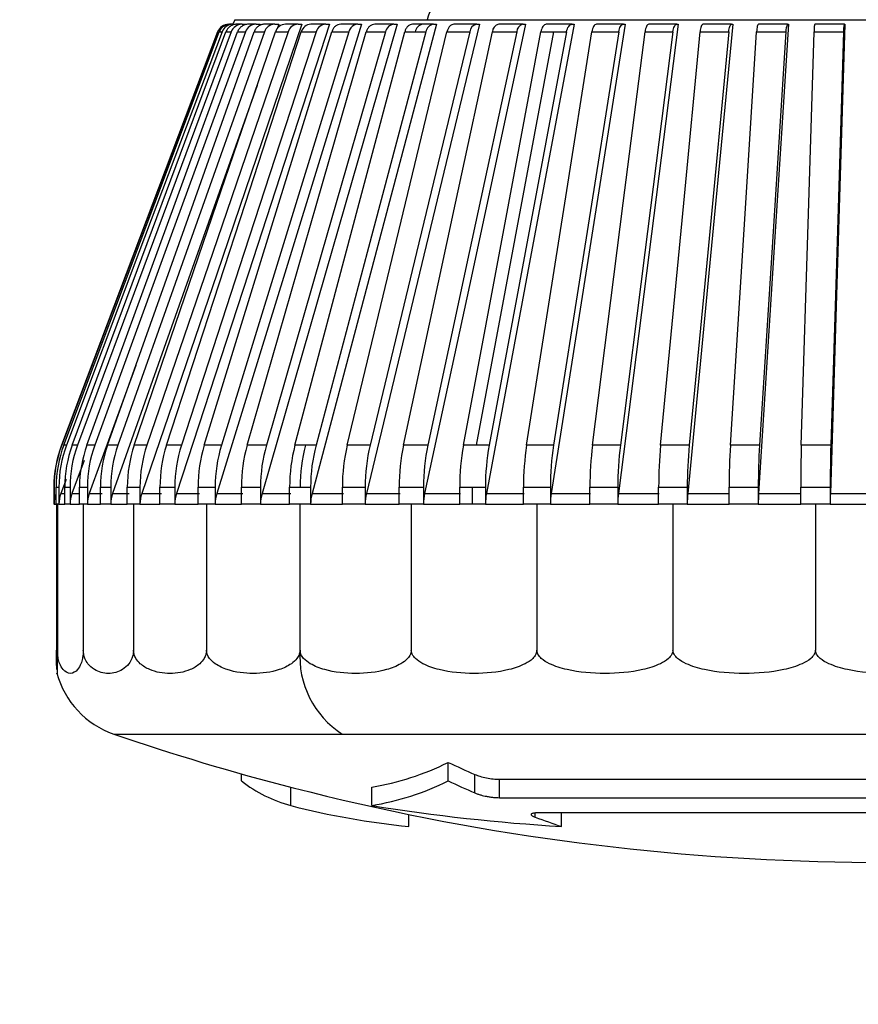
# Model space of a CAD drawing. Header units: millimetres. Extents: x 0 to 838, y 0 to 648.
# Tile 15 of 59: x 140 to 154, y 414 to 430. Entities that reach past the tile are written whole.
import ezdxf

# ---------------------------------------------------------------- set-up
doc = ezdxf.new("R2010")
doc.units = ezdxf.units.MM
doc.header["$LTSCALE"] = 3
doc.layers.add('DIMENSIONS', color=140, linetype='Continuous', lineweight=25)
doc.styles.add('SLDTEXTSTYLE0', font='TXT', dxfattribs={"width": 0.7})
doc.dimstyles.new('SLDDIMSTYLE1', dxfattribs={"dimtxt": 6.474023, "dimasz": 9.906, "dimexe": 0, "dimexo": 0.0625, "dimgap": 1.618506, "dimtad": 0, "dimtih": 1, "dimtoh": 1, "dimdec": 1, "dimrnd": 1e-09, "dimzin": 4, "dimdsep": 46, "dimtxsty": 'SLDTEXTSTYLE0', "dimsah": 1, "dimcen": 0.09, "dimadec": 0, "dimazin": 1, "dimtfac": 1, "dimtdec": 1, "dimtmove": 0, "dimatfit": 0, "dimfxl": 0, "dimfrac": 2, "dimtolj": 1, "dimtzin": 12, "dimarcsym": 0})

# ---------------------------------------------------------------- blocks, each defined once
blk = doc.blocks.new('_D_19')
at = {"layer": 'DIMENSIONS'}
for p, q in [((114.386, 471.84), (114.386, 400.144)), ((124.386, 442.726), (124.386, 400.144)), ((74.27, 409.669), (72.096, 409.669)), ((72.096, 409.669), (72.096, 399.38)), ((93.508, 409.669), (95.682, 409.669)), ((95.682, 409.669), (95.682, 399.38)), ((114.386, 409.669), (102.281, 409.669)), ((124.386, 409.669), (143.436, 409.669)), ((72.096, 399.38), (74.27, 399.38)), ((95.682, 399.38), (93.508, 399.38))]:
    blk.add_line(p, q, dxfattribs=at)
for points in [[(114.386, 409.669), (104.48, 411.193), (104.48, 408.145)], [(124.386, 409.669), (134.292, 408.145), (134.292, 411.193)]]:
    blk.add_solid(points, dxfattribs=at)
at = {"layer": 'DIMENSIONS', "char_height": 6.35, "attachment_point": 1, "style": 'SLDTEXTSTYLE0'}
for s, insert in [('10.0', (74.27, 419.304)), ('0.39', (74.27, 407.565))]:
    blk.add_mtext(s, dxfattribs=dict(at, insert=insert))

msp = doc.modelspace()

# ---------------------------------------------------------------- linework, layer by layer
for p, q in [((143.84298, 430.099738), (143.838524, 430.099738)), ((143.912352, 430.099738), (143.865898, 430.099738)), ((143.940221, 430.176434), (143.911246, 430.099738)), ((143.940221, 430.176434), (147.190943, 430.176434)), ((144.065238, 430.099738), (143.97557, 430.099738)), ((144.065238, 430.099738), (144.136801, 430.099738)), ((144.136801, 430.099738), (144.134841, 430.094463)), ((144.300475, 430.099738), (144.168276, 430.099738)), ((144.300475, 430.099738), (144.37063, 430.099738)), ((144.37063, 430.099738), (144.362826, 430.078325)), ((144.616272, 430.099738), (144.44255, 430.099738)), ((144.616272, 430.099738), (144.684482, 430.099738)), ((144.684482, 430.099738), (144.65738, 430.02325)), ((145.010225, 430.099738), (144.7963, 430.099738)), ((145.010225, 430.099738), (145.075973, 430.099738)), ((145.479336, 430.099738), (145.22684, 430.099738)), ((145.479336, 430.099738), (145.542122, 430.099738)), ((146.02004, 430.099738), (145.730886, 430.099738)), ((146.02004, 430.099738), (146.079383, 430.099738)), ((146.628212, 430.099738), (146.304611, 430.099738)), ((146.628212, 430.099738), (146.683663, 430.099738)), ((147.119447, 430.099738), (146.94364, 430.099738)), ((147.29923, 430.099738), (147.119447, 430.099738)), ((147.190943, 430.176434), (162.669977, 430.176434)), ((147.29923, 430.099738), (147.350367, 430.099738)), ((148.027986, 430.099738), (147.643115, 430.099738)), ((148.027986, 430.099738), (148.074422, 430.099738)), ((148.808933, 430.099738), (148.39771, 430.099738)), ((148.808933, 430.099738), (148.850314, 430.099738)), ((149.63613, 430.099738), (149.20168, 430.099738)), ((149.63613, 430.099738), (149.672135, 430.099738)), ((150.503279, 430.099738), (150.048911, 430.099738)), ((150.503279, 430.099738), (150.53364, 430.099738)), ((151.403781, 430.099738), (150.932954, 430.099738)), ((151.403781, 430.099738), (151.428265, 430.099738)), ((152.330784, 430.099738), (151.847081, 430.099738)), ((152.330784, 430.099738), (152.349203, 430.099738)), ((153.277229, 430.099738), (152.784332, 430.099738)), ((153.277229, 430.099738), (153.289446, 430.099738)), ((154.235918, 430.099738), (153.737576, 430.099738)), ((154.235918, 430.099738), (154.241839, 430.099738)), ((143.651433, 429.970433), (141.01484, 422.992637)), ((143.655847, 429.970433), (143.651433, 429.970433)), ((143.67957, 429.970433), (143.726024, 429.970433)), ((143.791467, 429.970433), (143.881138, 429.970433)), ((143.987801, 429.970433), (144.12, 429.970433)), ((144.267071, 429.970433), (144.440792, 429.970433)), ((144.627157, 429.970433), (144.841082, 429.970433)), ((145.065318, 429.970433), (145.317815, 429.970433)), ((145.578216, 429.970433), (145.867366, 429.970433)), ((146.161951, 429.970433), (146.485556, 429.970433)), ((146.812081, 429.970433), (146.987922, 429.970433)), ((146.987922, 429.970433), (147.167671, 429.970433)), ((147.523656, 429.970433), (147.908527, 429.970433)), ((149.324897, 429.970433), (148.019816, 422.992637)), ((148.29126, 429.970433), (148.702483, 429.970433)), ((149.10905, 429.970433), (149.324897, 429.970433)), ((149.324897, 429.970433), (149.543501, 429.970433)), ((149.970807, 429.970433), (150.425173, 429.970433)), ((150.869967, 429.970433), (151.340793, 429.970433)), ((151.799691, 429.970433), (152.283394, 429.970433)), ((152.752902, 429.970433), (153.245799, 429.970433)), ((153.722344, 429.970433), (154.220685, 429.970433)), ((142.271999, 424.340782), (141.48331, 422.176441)), ((141.01877, 422.992637), (141.01484, 422.992637)), ((141.100309, 422.992637), (141.053855, 422.992637)), ((141.286768, 422.992637), (141.1971, 422.992637)), ((141.576718, 422.992637), (141.444523, 422.992637)), ((141.967963, 422.992637), (141.794242, 422.992637)), ((142.457518, 422.992637), (142.243594, 422.992637)), ((143.041659, 422.992637), (142.789159, 422.992637)), ((143.71594, 422.992637), (143.42679, 422.992637)), ((144.475229, 422.992637), (144.151628, 422.992637)), ((145.13437, 422.992637), (144.95816, 422.992637)), ((145.313751, 422.992637), (145.13437, 422.992637)), ((146.22512, 422.992637), (145.840246, 422.992637)), ((147.202402, 422.992637), (146.791175, 422.992637)), ((148.019816, 422.992637), (147.803709, 422.992637)), ((148.238159, 422.992637), (148.019816, 422.992637)), ((149.324506, 422.992637), (148.87014, 422.992637)), ((150.45318, 422.992637), (149.982353, 422.992637)), ((151.615588, 422.992637), (151.131885, 422.992637)), ((152.802882, 422.992637), (152.309985, 422.992637)), ((154.006028, 422.992637), (153.507689, 422.992637)), ((141.399163, 422.735145), (141.191482, 422.176441)), ((141.093008, 422.413362), (141.003873, 422.176441)), ((140.885736, 422.285703), (140.885736, 421.999735)), ((140.889648, 422.285703), (140.885736, 422.285703)), ((140.889648, 422.285703), (140.889648, 421.999735)), ((140.925288, 422.285703), (140.971746, 422.285703)), ((140.925288, 421.999735), (140.925288, 422.285703)), ((140.971746, 422.285703), (140.971746, 421.999735)), ((141.070068, 421.999735), (141.070068, 422.285703)), ((141.070068, 422.285703), (141.159735, 422.285703)), ((141.159735, 422.285703), (141.159735, 421.999735)), ((141.319994, 422.285703), (141.452189, 422.285703)), ((141.319994, 421.999735), (141.319994, 422.285703)), ((141.452189, 422.285703), (141.452189, 421.999735)), ((141.673158, 421.999735), (141.673158, 422.285703)), ((141.673158, 422.285703), (141.846884, 422.285703)), ((141.846884, 422.285703), (141.846884, 421.999735)), ((142.126884, 422.285703), (142.340809, 422.285703)), ((142.126884, 421.999735), (142.126884, 422.285703)), ((142.340809, 422.285703), (142.340809, 421.999735)), ((142.677709, 421.999735), (142.677709, 422.285703)), ((142.677709, 422.285703), (142.930209, 422.285703)), ((142.930209, 422.285703), (142.930209, 421.999735)), ((143.321447, 422.285703), (143.610596, 422.285703)), ((143.321447, 421.999735), (143.321447, 422.285703)), ((143.610596, 422.285703), (143.610596, 421.999735)), ((144.053194, 421.999735), (144.053194, 422.285703)), ((144.053194, 422.285703), (144.376795, 422.285703)), ((144.376795, 422.285703), (144.376795, 421.999735)), ((144.867383, 421.999735), (144.867383, 422.285703)), ((144.867383, 422.285703), (145.043611, 422.285703)), ((145.043611, 422.285703), (145.222976, 422.285703)), ((145.222976, 422.285703), (145.222976, 421.999735)), ((145.75782, 421.999735), (145.75782, 422.285703)), ((145.75782, 422.285703), (146.142695, 422.285703)), ((146.142695, 422.285703), (146.142695, 421.999735)), ((146.717723, 422.285703), (147.12895, 422.285703)), ((146.717723, 421.999735), (146.717723, 422.285703)), ((147.12895, 422.285703), (147.12895, 421.999735)), ((147.739794, 422.285703), (147.955913, 422.285703)), ((147.739794, 421.999735), (147.739794, 422.285703)), ((147.955913, 422.285703), (148.174245, 422.285703)), ((147.955913, 421.999735), (147.955913, 422.285703)), ((148.174245, 422.285703), (148.174245, 421.999735)), ((148.816246, 422.285703), (149.270612, 422.285703)), ((148.816246, 421.999735), (148.816246, 422.285703)), ((149.270612, 422.285703), (149.270612, 421.999735)), ((149.938892, 421.999735), (149.938892, 422.285703)), ((149.938892, 422.285703), (150.409719, 422.285703)), ((150.409719, 422.285703), (150.409719, 421.999735)), ((151.099186, 422.285703), (151.582889, 422.285703)), ((151.099186, 421.999735), (151.099186, 422.285703)), ((151.582889, 422.285703), (151.582889, 421.999735)), ((152.288297, 421.999735), (152.288297, 422.285703)), ((152.288297, 422.285703), (152.781196, 422.285703)), ((152.781196, 422.285703), (152.781196, 421.999735)), ((153.497178, 422.285703), (153.995519, 422.285703)), ((153.497178, 421.999735), (153.497178, 422.285703)), ((153.995519, 422.285703), (153.995519, 421.999735)), ((140.925288, 422.185366), (140.921916, 422.176441)), ((140.921916, 422.176441), (140.925288, 422.176441)), ((141.003873, 422.176441), (141.070068, 422.176441)), ((141.191482, 422.176441), (141.319994, 422.176441)), ((141.48331, 422.176441), (141.703419, 422.176441)), ((141.87714, 422.176441), (142.156049, 422.176441)), ((142.369974, 422.176441), (142.705563, 422.176441)), ((142.95806, 422.176441), (143.347773, 422.176441)), ((143.636923, 422.176441), (144.077792, 422.176441)), ((144.401393, 422.176441), (144.89007, 422.176441)), ((145.24566, 422.176441), (145.778417, 422.176441)), ((146.163292, 422.176441), (146.736081, 422.176441)), ((147.147305, 422.176441), (147.755764, 422.176441)), ((148.190215, 422.176441), (148.829713, 422.176441)), ((149.284083, 422.176441), (149.949753, 422.176441)), ((150.42058, 422.176441), (151.107357, 422.176441)), ((151.59106, 422.176441), (152.293717, 422.176441)), ((152.786614, 422.176441), (153.499804, 422.176441)), ((153.998145, 422.176441), (154.716439, 422.176441)), ((140.889648, 421.999735), (140.885736, 421.999735)), ((140.889648, 421.999735), (140.925288, 421.999735)), ((140.946295, 421.999735), (140.925288, 421.999735)), ((140.932195, 421.999735), (140.932195, 419.535456)), ((140.946295, 421.999735), (140.946295, 419.535456)), ((140.971746, 421.999735), (140.946295, 421.999735)), ((140.971746, 421.999735), (141.070068, 421.999735)), ((141.159735, 421.999735), (141.070068, 421.999735)), ((141.159735, 421.999735), (141.319994, 421.999735)), ((141.383938, 421.999735), (141.319994, 421.999735)), ((141.383938, 421.999735), (141.383938, 419.535456)), ((141.452189, 421.999735), (141.383938, 421.999735)), ((141.452189, 421.999735), (141.673158, 421.999735)), ((141.846884, 421.999735), (141.673158, 421.999735)), ((141.846884, 421.999735), (142.126884, 421.999735)), ((142.231829, 421.999735), (142.126884, 421.999735)), ((142.231829, 421.999735), (142.231829, 419.535456)), ((142.340809, 421.999735), (142.231829, 421.999735)), ((142.340809, 421.999735), (142.677709, 421.999735)), ((142.930209, 421.999735), (142.677709, 421.999735)), ((142.930209, 421.999735), (143.321447, 421.999735)), ((143.4642, 421.999735), (143.321447, 421.999735)), ((143.4642, 421.999735), (143.4642, 419.535456)), ((143.610596, 421.999735), (143.4642, 421.999735)), ((143.610596, 421.999735), (144.053194, 421.999735)), ((144.376795, 421.999735), (144.053194, 421.999735)), ((144.376795, 421.999735), (144.867383, 421.999735)), ((145.043611, 421.999735), (144.867383, 421.999735)), ((145.043611, 419.535456), (145.043611, 421.999735)), ((145.222976, 421.999735), (145.043611, 421.999735)), ((145.222976, 421.999735), (145.75782, 421.999735)), ((146.142695, 421.999735), (145.75782, 421.999735)), ((146.142695, 421.999735), (146.717723, 421.999735)), ((146.922066, 421.999735), (146.717723, 421.999735)), ((146.922066, 421.999735), (146.922066, 419.535456)), ((147.12895, 421.999735), (146.922066, 421.999735)), ((147.12895, 421.999735), (147.739794, 421.999735)), ((147.955913, 421.999735), (147.739794, 421.999735)), ((148.174245, 421.999735), (147.955913, 421.999735)), ((148.174245, 421.999735), (148.816246, 421.999735)), ((149.042498, 421.999735), (148.816246, 421.999735)), ((149.042498, 421.999735), (149.042498, 419.535456)), ((149.270612, 421.999735), (149.042498, 421.999735)), ((149.270612, 421.999735), (149.938892, 421.999735)), ((150.409719, 421.999735), (149.938892, 421.999735)), ((150.409719, 421.999735), (151.099186, 421.999735)), ((151.340471, 421.999735), (151.099186, 421.999735)), ((151.340471, 421.999735), (151.340471, 419.535456)), ((151.582889, 421.999735), (151.340471, 421.999735)), ((151.582889, 421.999735), (152.288297, 421.999735)), ((152.781196, 421.999735), (152.288297, 421.999735)), ((152.781196, 421.999735), (153.497178, 421.999735)), ((153.746167, 421.999735), (153.497178, 421.999735)), ((153.746167, 421.999735), (153.746167, 419.535456)), ((153.995519, 421.999735), (153.746167, 421.999735)), ((153.995519, 421.999735), (154.716625, 421.999735)), ((141.898725, 418.116716), (145.755749, 418.116716)), ((145.755749, 418.116716), (167.872749, 418.116716)), ((147.544708, 417.32539), (147.544708, 417.638515)), ((144.056722, 417.32539), (144.056722, 417.443474)), ((147.994212, 417.122682), (147.994212, 417.434153)), ((144.885905, 416.910139), (144.885905, 417.219905)), ((146.25452, 416.910139), (146.25452, 417.219905)), ((148.410152, 417.352458), (156.481098, 417.352458)), ((148.410152, 417.041642), (148.410152, 417.352458)), ((148.410152, 417.041642), (156.481098, 417.041642)), ((146.881684, 416.556341), (146.881684, 416.758728)), ((149.016037, 416.712766), (149.016037, 416.783524)), ((156.283762, 416.785469), (149.063088, 416.785469)), ((149.45976, 416.556341), (149.45976, 416.785469))]:
    msp.add_line(p, q)
at = {"flags": 128}
for points in [[(145.075973, 430.099738), (143.641505, 425.899637), (142.369974, 422.176441)], [(145.542122, 430.099738), (144.172292, 425.899637), (142.95806, 422.176441)], [(146.079383, 430.099738), (144.784618, 425.899637), (143.636923, 422.176441)], [(146.683663, 430.099738), (145.473819, 425.899637), (144.401393, 422.176441)], [(147.350367, 430.099738), (146.23465, 425.899637), (145.24566, 422.176441)], [(148.074422, 430.099738), (147.061318, 425.899637), (146.163292, 422.176441)], [(148.850314, 430.099738), (147.947538, 425.899637), (147.147305, 422.176441)], [(149.672135, 430.099738), (148.886561, 425.899637), (148.190215, 422.176441)], [(149.20168, 430.099738), (149.186767, 430.097458), (149.172194, 430.090671), (149.158295, 430.079517), (149.145383, 430.064273), (149.133756, 430.045267), (149.123679, 430.022945), (149.11538, 429.997807), (149.10905, 429.970433)], [(150.53364, 430.099738), (149.871241, 425.899637), (149.284083, 422.176441)], [(149.543501, 429.970433), (149.54983, 429.997807), (149.55813, 430.022945), (149.568207, 430.045267), (149.579834, 430.064273), (149.592746, 430.079517), (149.606645, 430.090671), (149.621218, 430.097458), (149.63613, 430.099738)], [(150.048911, 430.099738), (150.036336, 430.097458), (150.024049, 430.090671), (150.012327, 430.079517), (150.001442, 430.064273), (149.991637, 430.045267), (149.983139, 430.022945), (149.976143, 429.997807), (149.970807, 429.970433)], [(151.428265, 430.099738), (150.894085, 425.899637), (150.42058, 422.176441)], [(150.425173, 429.970433), (150.430511, 429.997807), (150.437509, 430.022945), (150.446007, 430.045267), (150.455812, 430.064273), (150.466697, 430.079517), (150.478419, 430.090671), (150.490706, 430.097458), (150.503279, 430.099738)], [(151.340793, 429.970433), (151.3451, 429.997807), (151.350742, 430.022945), (151.357596, 430.045267), (151.365501, 430.064273), (151.37428, 430.079517), (151.383733, 430.090671), (151.393642, 430.097458), (151.403781, 430.099738)], [(152.349203, 430.099738), (151.947306, 425.899637), (151.59106, 422.176441)], [(152.283394, 429.970433), (152.286633, 429.997807), (152.290878, 430.022945), (152.296034, 430.045267), (152.301984, 430.064273), (152.308588, 430.079517), (152.3157, 430.090671), (152.323154, 430.097458), (152.330784, 430.099738)], [(153.289446, 430.099738), (153.022892, 425.899637), (152.786614, 422.176441)], [(154.241839, 430.099738), (154.112655, 425.899637), (153.998145, 422.176441)], [(143.655847, 429.970433), (142.247863, 426.244934), (141.01877, 422.992637)], [(141.053855, 422.992637), (142.591882, 427.079981), (143.67957, 429.970433)], [(143.726024, 429.970433), (142.324108, 426.244934), (141.100309, 422.992637)], [(141.1971, 422.992637), (142.716761, 427.079981), (143.791467, 429.970433)], [(143.881138, 429.970433), (142.495956, 426.244934), (141.286768, 422.992637)], [(141.444523, 422.992637), (142.934259, 427.079988), (143.987801, 429.970433)], [(144.12, 429.970433), (142.762094, 426.244934), (141.576718, 422.992637)], [(141.794242, 422.992637), (143.242713, 427.079988), (144.267071, 429.970433)], [(144.440792, 429.970433), (143.120505, 426.244934), (141.967963, 422.992637)], [(142.243594, 422.992637), (143.639776, 427.079988), (144.627157, 429.970433)], [(144.841082, 429.970433), (143.568452, 426.244934), (142.457518, 422.992637)], [(142.789159, 422.992637), (144.122429, 427.079981), (145.065318, 429.970433)], [(145.317815, 429.970433), (144.102536, 426.244934), (143.041659, 422.992637)], [(143.42679, 422.992637), (144.687, 427.079988), (145.578216, 429.970433)], [(145.867366, 429.970433), (144.71868, 426.244934), (143.71594, 422.992637)], [(144.151628, 422.992637), (145.329184, 427.079988), (146.161951, 429.970433)], [(146.485556, 429.970433), (145.412206, 426.244934), (144.475229, 422.992637)], [(144.95816, 422.992637), (146.044101, 427.079988), (146.812081, 429.970433)], [(147.167671, 429.970433), (146.177828, 426.244934), (145.313751, 422.992637)], [(145.840246, 422.992637), (146.826312, 427.079981), (147.523656, 429.970433)], [(147.908527, 429.970433), (147.009726, 426.244934), (146.22512, 422.992637)], [(146.791175, 422.992637), (147.669855, 427.079981), (148.29126, 429.970433)], [(148.702483, 429.970433), (147.901564, 426.244934), (147.202402, 422.992637)], [(147.803709, 422.992637), (148.568317, 427.079988), (149.10905, 429.970433)], [(149.543501, 429.970433), (148.846555, 426.244934), (148.238159, 422.992637)], [(148.87014, 422.992637), (149.514861, 427.079988), (149.970807, 429.970433)], [(150.425173, 429.970433), (149.837508, 426.244934), (149.324506, 422.992637)], [(149.982353, 422.992637), (150.502277, 427.079988), (150.869967, 429.970433)], [(151.340793, 429.970433), (150.866881, 426.244934), (150.45318, 422.992637)], [(151.131885, 422.992637), (151.523055, 427.079988), (151.799691, 429.970433)], [(152.283394, 429.970433), (151.926839, 426.244934), (151.615588, 422.992637)], [(152.309985, 422.992637), (152.569426, 427.079981), (152.752902, 429.970433)], [(153.245799, 429.970433), (153.009317, 426.244934), (152.802882, 422.992637)], [(153.507689, 422.992637), (153.633425, 427.079988), (153.722344, 429.970433)], [(154.220685, 429.970433), (154.106076, 426.244934), (154.006028, 422.992637)], [(144.318141, 429.065821), (143.196292, 425.899637), (141.87714, 422.176441)]]:
    msp.add_lwpolyline(points, dxfattribs=at)
for centre, radius, start, end in [((147.568842, 430.120954), 0.38195, 97.3826616, 171.6478831), ((143.838524, 429.899735), 0.200003, 89.9997952, 159.2993397), ((143.842959, 429.899705), 0.200033, 89.9939331, 159.2934644), ((143.912569, 429.900525), 0.199213, 90.0622517, 159.456264), ((144.066107, 429.902791), 0.196949, 90.2527548, 159.9126956), ((144.302428, 429.906413), 0.193335, 90.5786003, 160.6621587), ((144.619764, 429.911275), 0.188495, 91.0614451, 161.7089182), ((144.801802, 429.917262), 0.182559, 91.7268068, 163.066855), ((145.015726, 429.917262), 0.182559, 91.7268068, 163.066855), ((145.234875, 429.924166), 0.175756, 92.6204281, 164.7372105), ((145.48738, 429.924155), 0.175767, 92.6231157, 164.7345229), ((146.031203, 429.931772), 0.168336, 93.8023445, 166.7226193), ((146.643176, 429.939883), 0.160554, 95.3479103, 169.0309363), ((147.139074, 429.94823), 0.152774, 97.3812008, 171.6433804), ((147.318835, 429.948213), 0.152788, 97.3723202, 171.6376596), ((148.053291, 429.956526), 0.14543, 100.0204523, 174.5126577), ((148.430115, 429.96459), 0.138978, 103.4836909, 177.5904857), ((148.841357, 429.964576), 0.138997, 103.4894426, 177.584734), ((153.435065, 429.9929), 0.190595, 145.9062868, 186.7697173), ((154.568849, 429.994968), 0.349028, 162.5316839, 184.0308288), ((142.885766, 422.285704), 2.000029, 159.3008238, 180.0000092), ((142.889371, 422.28571), 1.999723, 159.2977101, 180.0002011), ((142.93276, 422.28577), 2.007472, 159.3830901, 180.001903), ((142.979178, 422.285787), 2.007432, 159.3831839, 180.0023937), ((143.09903, 422.285989), 2.028962, 159.6178341, 180.0080746), ((143.188697, 422.285989), 2.028962, 159.6178341, 180.0080746), ((143.385127, 422.286357), 2.065133, 160.001108, 180.0181403), ((143.517612, 422.286306), 2.065423, 160.0025257, 180.0167227), ((143.79109, 422.286782), 2.117932, 160.5322837, 180.0291693), ((143.964767, 422.2868), 2.117884, 160.5323626, 180.029677), ((144.316137, 422.287374), 2.189254, 161.2071526, 180.0437252), ((144.530062, 422.287374), 2.189254, 161.2071526, 180.0437252), ((144.960847, 422.288014), 2.283139, 162.0239001, 180.0579805), ((145.213347, 422.288014), 2.283139, 162.0239001, 180.0579805), ((145.725505, 422.288778), 2.40406, 162.9755833, 180.0732788), ((146.015055, 422.288718), 2.40446, 162.9770176, 180.0718446), ((146.61348, 422.289529), 2.560289, 164.0606008, 180.0856133), ((146.93725, 422.289505), 2.560458, 164.0611327, 180.0850815), ((147.629461, 422.290318), 2.762083, 165.2695758, 180.0957209), ((147.806285, 422.290312), 2.762677, 165.2726902, 180.0955768), ((147.985122, 422.290323), 2.762149, 165.2700571, 180.0958336), ((148.784151, 422.291117), 3.026336, 166.5966275, 180.1024857), ((149.169025, 422.291117), 3.026336, 166.5966275, 180.1024857), ((150.09713, 422.29186), 3.379413, 168.0319362, 180.1043815), ((150.508358, 422.29186), 3.379413, 168.0319362, 180.1043815), ((151.604492, 422.292647), 3.864704, 169.5647746, 180.1029396), ((152.039325, 422.292612), 3.865087, 169.5652972, 180.1024171), ((153.380095, 422.293295), 4.563855, 171.1855584, 180.0953055), ((153.835962, 422.29318), 4.565355, 171.1870253, 180.0938386), ((155.577349, 422.293863), 5.638462, 172.8810403, 180.0829156), ((156.050065, 422.293747), 5.640352, 172.8822484, 180.0817075), ((158.571312, 422.294308), 7.472131, 174.6374384, 180.0659804), ((159.057044, 422.294214), 7.47416, 174.6381757, 180.0652432), ((163.527989, 422.29467), 11.239696, 176.439736, 180.04571), ((164.026107, 422.29454), 11.244915, 176.4407242, 180.0450235), ((176.654072, 422.294944), 23.156896, 178.2734782, 180.0228643), ((177.180218, 422.294592), 23.184701, 178.2746782, 180.0219662), ((141.389524, 421.999751), 0.499876, 159.3004879, 180.0018186), ((141.473527, 421.999779), 0.501781, 159.3861152, 180.0050422), ((141.667006, 421.999803), 0.507271, 159.6220811, 180.0076944), ((141.968628, 421.999874), 0.516439, 160.0077784, 180.0154037), ((142.376343, 422.00002), 0.529459, 160.5363763, 180.0308629), ((142.888105, 422.000163), 0.547296, 161.2107822, 180.0448269), ((143.500929, 422.000332), 0.57072, 162.0268079, 180.0599465), ((144.211567, 422.000513), 0.600971, 162.9779843, 180.0741449), ((145.017025, 422.000677), 0.64023, 164.0659297, 180.0843267), ((145.913305, 422.000928), 0.69033, 165.2711557, 180.098982), ((146.899252, 422.001102), 0.756559, 166.5994397, 180.1035477), ((147.973947, 422.001271), 0.844998, 168.0357065, 180.1041263), ((149.140318, 422.001498), 0.966075, 169.5669543, 180.1045266), ((150.412366, 422.001563), 1.141755, 171.1895742, 180.0917178), ((151.819425, 422.001775), 1.409708, 172.8826478, 180.082906), ((153.450598, 422.001908), 1.86771, 174.6380365, 180.0666554), ((155.591228, 422.002005), 2.810033, 176.4410212, 180.046283), ((159.787044, 422.002029), 5.791526, 178.2742824, 180.0226966), ((146.59355, 419.42535), 1.553845, 175.9366144, 237.3721983), ((142.38572, 419.535443), 1.499983, 195.0329067, 251.0545858), ((154.884843, 455.946817), 39.996947, 251.0539485, 255.581377), ((145.494838, 421.758824), 4.602055, 279.5015639, 296.4505189), ((155.685123, 434.947244), 19.127427, 244.8120715, 246.2912184), ((145.487677, 419.147263), 2.316647, 231.8528345, 254.9441866), ((145.496483, 421.477304), 4.629646, 279.4237864, 296.2580696), ((155.698699, 434.807116), 19.28985, 244.9942709, 246.4589358), ((154.885734, 455.949777), 40.000036, 255.5811968, 282.0919542), ((148.143523, 429.480391), 12.985504, 255.4712507, 264.423605), ((151.421386, 449.023563), 32.526427, 260.8597725, 266.5424702), ((155.281085, 433.776967), 18.177948, 249.8395076, 251.3224982)]:
    msp.add_arc(centre, radius, start, end)
for points, knots in [([(143.865898, 430.099738), (143.845796, 430.09797), (143.805582, 430.094433), (143.751054, 430.066481), (143.705764, 430.025148), (143.688304, 429.988677), (143.67957, 429.970433)], [0, 0, 0, 0, 0.249725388, 0.499583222, 0.749670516, 1, 1, 1, 1]), ([(143.97557, 430.099738), (143.955693, 430.097967), (143.915891, 430.094421), (143.861973, 430.066429), (143.817251, 430.025058), (143.800074, 429.988667), (143.791467, 429.970433)], [0, 0, 0, 0, 0.248793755, 0.498177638, 0.748554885, 1, 1, 1, 1]), ([(144.168276, 430.099738), (144.14877, 430.097962), (144.109648, 430.0944), (144.056734, 430.066335), (144.012935, 430.024911), (143.996206, 429.988651), (143.987801, 429.970433)], [0, 0, 0, 0, 0.247172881, 0.49574515, 0.746653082, 1, 1, 1, 1]), ([(144.44255, 430.099738), (144.423559, 430.097954), (144.385375, 430.094367), (144.333855, 430.066201), (144.29134, 430.0247), (144.275207, 429.988627), (144.267071, 429.970433)], [0, 0, 0, 0, 0.24481587, 0.492228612, 0.743895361, 1, 1, 1, 1]), ([(145.730886, 430.099738), (145.714256, 430.097909), (145.680342, 430.094178), (145.6353, 430.06546), (145.598678, 430.023724), (145.585159, 429.988515), (145.578216, 429.970433)], [0, 0, 0, 0, 0.232367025, 0.473876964, 0.72980226, 1, 1, 1, 1]), ([(146.304611, 430.099738), (146.289017, 430.097882), (146.256957, 430.094067), (146.214821, 430.065069), (146.180808, 430.023292), (146.168383, 429.988465), (146.161951, 429.970433)], [0, 0, 0, 0, 0.2259895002, 0.4646146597, 0.7228132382, 1, 1, 1, 1]), ([(146.94364, 430.099738), (146.929195, 430.097846), (146.899175, 430.093914), (146.860321, 430.064585), (146.829207, 430.022816), (146.817958, 429.988408), (146.812081, 429.970433)], [0, 0, 0, 0, 0.218154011, 0.453384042, 0.714443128, 1, 1, 1, 1]), ([(147.643115, 430.099738), (147.629924, 430.097796), (147.602106, 430.093702), (147.56691, 430.063994), (147.538943, 430.022313), (147.528935, 429.988349), (147.523656, 429.970433)], [0, 0, 0, 0, 0.208600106, 0.439922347, 0.704566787, 1, 1, 1, 1]), ([(150.932954, 430.099738), (150.925695, 430.097344), (150.907948, 430.091489), (150.891489, 430.060506), (150.877288, 430.020436), (150.872561, 429.988153), (150.869967, 429.970433)], [0, 0, 0, 0, 0.146805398, 0.358922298, 0.648115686, 1, 1, 1, 1]), ([(151.847081, 430.099738), (151.841529, 430.097144), (151.826704, 430.090217), (151.81588, 430.059581), (151.804894, 430.020103), (151.801545, 429.988126), (151.799691, 429.970433)], [0, 0, 0, 0, 0.124475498, 0.332402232, 0.630624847, 1, 1, 1, 1]), ([(152.784332, 430.099738), (152.780582, 430.096936), (152.769189, 430.088423), (152.763899, 430.05898), (152.755959, 430.019795), (152.753995, 429.988086), (152.752902, 429.970433)], [0, 0, 0, 0, 0.10067233, 0.305809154, 0.613543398, 1, 1, 1, 1]), ([(153.737576, 430.099738), (153.735699, 430.096773), (153.728999, 430.086194), (153.727886, 430.059003), (153.723392, 430.019439), (153.722719, 429.988002), (153.722344, 429.970433)], [0, 0, 0, 0, 0.079497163, 0.283630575, 0.59965492, 1, 1, 1, 1]), ([(140.935339, 419.205209), (140.934648, 419.23835), (140.933341, 419.301051), (140.932652, 419.387017), (140.932347, 419.45179), (140.932219, 419.499166), (140.932203, 419.523289), (140.932195, 419.535456)], [0, 0, 0, 0, 0.301103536, 0.569659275, 0.780882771, 0.889482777, 1, 1, 1, 1]), ([(140.946295, 419.535456), (140.946291, 419.523307), (140.946283, 419.499156), (140.946158, 419.451205), (140.945966, 419.388091), (140.944791, 419.293007), (140.944589, 419.243821), (140.940376, 419.11669), (140.938931, 419.144168), (140.938777, 419.147094)], [0, 0, 0, 0, 0.090243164, 0.179399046, 0.354339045, 0.571460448, 0.817275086, 0.980538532, 1, 1, 1, 1]), ([(141.383938, 419.535456), (141.383768, 419.523291), (141.383431, 419.499078), (141.379674, 419.451143), (141.37002, 419.38534), (141.343353, 419.296113), (141.292254, 419.193843), (141.165034, 419.109342), (141.037859, 419.193928), (140.986667, 419.296539), (140.960332, 419.385852), (140.950513, 419.451549), (140.946808, 419.499121), (140.946467, 419.523284), (140.946295, 419.535456)], [0, 0, 0, 0, 0.037358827, 0.074360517, 0.147603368, 0.241336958, 0.358501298, 0.500066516, 0.641668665, 0.758860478, 0.853527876, 0.925792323, 0.962618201, 1, 1, 1, 1]), ([(142.231829, 419.535456), (142.231495, 419.523276), (142.230829, 419.49895), (142.223473, 419.450506), (142.203544, 419.382448), (142.148815, 419.28811), (142.023672, 419.175642), (141.807748, 419.116563), (141.591887, 419.175681), (141.466543, 419.288465), (141.412365, 419.383033), (141.39217, 419.450904), (141.384939, 419.498996), (141.384273, 419.523269), (141.383938, 419.535456)], [0, 0, 0, 0, 0.028503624, 0.056929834, 0.114506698, 0.19352511, 0.30923061, 0.500113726, 0.69101005, 0.806650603, 0.886366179, 0.943189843, 0.97147909, 1, 1, 1, 1]), ([(143.4642, 419.535456), (143.463708, 419.523255), (143.462721, 419.498762), (143.451835, 419.449592), (143.421153, 419.37902), (143.336673, 419.281958), (143.146217, 419.169979), (142.847817, 419.119269), (142.549566, 419.17001), (142.358807, 419.282223), (142.274998, 419.379675), (142.244014, 419.449984), (142.233295, 419.49881), (142.232317, 419.523249), (142.231829, 419.535456)], [0, 0, 0, 0, 0.022811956, 0.045794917, 0.093852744, 0.165206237, 0.282655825, 0.500132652, 0.717620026, 0.834950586, 0.906860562, 0.954304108, 0.97717478, 1, 1, 1, 1]), ([(145.043611, 419.535456), (145.042987, 419.523234), (145.041731, 419.498617), (145.027694, 419.448973), (144.986023, 419.376709), (144.875168, 419.278576), (144.628339, 419.168004), (144.254166, 419.120237), (143.8798, 419.167984), (143.633297, 419.278344), (143.521806, 419.375998), (143.480391, 419.448525), (143.466133, 419.498517), (143.46484, 419.523222), (143.4642, 419.535456)], [0, 0, 0, 0, 0.019178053, 0.038629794, 0.080473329, 0.148312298, 0.267456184, 0.499862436, 0.73225208, 0.851549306, 0.918889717, 0.961232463, 0.980803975, 1, 1, 1, 1]), ([(146.922066, 419.535456), (146.921301, 419.523204), (146.919745, 419.498301), (146.9024, 419.447566), (146.851458, 419.373621), (146.716903, 419.276403), (146.423283, 419.167065), (145.98248, 419.12066), (145.541904, 419.167173), (145.247641, 419.276665), (145.113807, 419.374843), (145.062681, 419.448452), (145.045608, 419.498655), (145.044272, 419.523279), (145.043611, 419.535456)], [0, 0, 0, 0, 0.016823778, 0.034194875, 0.073035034, 0.138211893, 0.258930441, 0.500130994, 0.741403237, 0.862073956, 0.927810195, 0.966211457, 0.983291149, 1, 1, 1, 1]), ([(149.042498, 419.535456), (149.041625, 419.523179), (149.03984, 419.498084), (149.019889, 419.446719), (148.960969, 419.371987), (148.808217, 419.275309), (148.476759, 419.166576), (147.98193, 419.120903), (147.487452, 419.166671), (147.155548, 419.275388), (147.003616, 419.372786), (146.944355, 419.447099), (146.924688, 419.498142), (146.922929, 419.523174), (146.922066, 419.535456)], [0, 0, 0, 0, 0.015285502, 0.031247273, 0.067918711, 0.131860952, 0.253568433, 0.500145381, 0.746731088, 0.868260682, 0.932597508, 0.968828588, 0.984706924, 1, 1, 1, 1]), ([(151.340471, 419.535456), (151.339519, 419.52316), (151.337562, 419.49791), (151.315627, 419.44609), (151.250816, 419.370936), (151.084893, 419.274704), (150.72576, 419.166298), (150.191103, 419.121038), (149.65683, 419.166408), (149.297231, 419.274754), (149.132147, 419.37176), (149.066983, 419.446465), (149.045365, 419.49797), (149.043439, 419.523155), (149.042498, 419.535456)], [0, 0, 0, 0, 0.014319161, 0.029406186, 0.064768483, 0.128011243, 0.250355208, 0.500144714, 0.749942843, 0.872102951, 0.93572485, 0.970668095, 0.98567417, 1, 1, 1, 1]), ([(153.746167, 419.535456), (153.745165, 419.523148), (153.743101, 419.497798), (153.719936, 419.445707), (153.65154, 419.370361), (153.477696, 419.274397), (153.101788, 419.166155), (152.542921, 419.121108), (151.984452, 419.166272), (151.608072, 419.274433), (151.435071, 419.371195), (151.366324, 419.446081), (151.34349, 419.49786), (151.34146, 419.523143), (151.340471, 419.535456)], [0, 0, 0, 0, 0.013788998, 0.028400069, 0.063064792, 0.125948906, 0.248645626, 0.500143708, 0.75165202, 0.87416131, 0.937417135, 0.9716731, 0.986204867, 1, 1, 1, 1]), ([(156.186487, 419.535456), (156.185469, 419.523144), (156.183369, 419.497761), (156.159804, 419.445583), (156.090251, 419.370189), (155.913878, 419.274302), (155.532576, 419.166115), (154.965922, 419.121129), (154.399669, 419.16623), (154.017898, 419.274339), (153.842362, 419.371024), (153.77246, 419.445956), (153.749231, 419.497823), (153.74717, 419.523139), (153.746167, 419.535456)], [0, 0, 0, 0, 0.0136267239, 0.0280927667, 0.0625479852, 0.1253241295, 0.2481295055, 0.500143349, 0.7521679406, 0.8747831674, 0.9379313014, 0.9719804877, 0.9863675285, 1, 1, 1, 1]), ([(147.994212, 417.434153), (148.023114, 417.42321), (148.087014, 417.399015), (148.191908, 417.375207), (148.285431, 417.360338), (148.35893, 417.353523), (148.393676, 417.3528), (148.410152, 417.352458)], [0, 0, 0, 0, 0.217397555, 0.480658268, 0.755345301, 0.883988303, 1, 1, 1, 1]), ([(147.994212, 417.122682), (148.010943, 417.11608), (148.044688, 417.102765), (148.110268, 417.083707), (148.179121, 417.067092), (148.250153, 417.054981), (148.32327, 417.045077), (148.376483, 417.042973), (148.410152, 417.041642)], [0, 0, 0, 0, 0.126623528, 0.255393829, 0.480630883, 0.62516009, 0.762835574, 1, 1, 1, 1]), ([(149.063088, 416.785469), (149.049093, 416.785266), (149.023537, 416.784896), (148.988878, 416.781042), (148.965288, 416.77559), (148.943294, 416.764574), (148.954385, 416.740022), (148.980979, 416.727469), (149.002448, 416.718465), (149.016037, 416.712766)], [0, 0, 0, 0, 0.202076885, 0.368997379, 0.492384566, 0.569877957, 0.666544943, 0.788927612, 1, 1, 1, 1])]:
    msp.add_open_spline(points, degree=3, knots=knots)

# ---------------------------------------------------------------- dimensions: what is measured, and where the dimension line sits
at = {"layer": 'DIMENSIONS'}
dim = msp.add_linear_dim(base=(114.385736, 409.668928), p1=(124.385736, 446.535524), p2=(114.385736, 475.649738), angle=0, dimstyle='SLDDIMSTYLE1', dxfattribs=at)
dim.commit()
dim.dimension.update_dxf_attribs({"geometry": '_D_19', "text_midpoint": (83.889411, 409.668928), "dimtype": 160})

doc.saveas('drawing.dxf')
